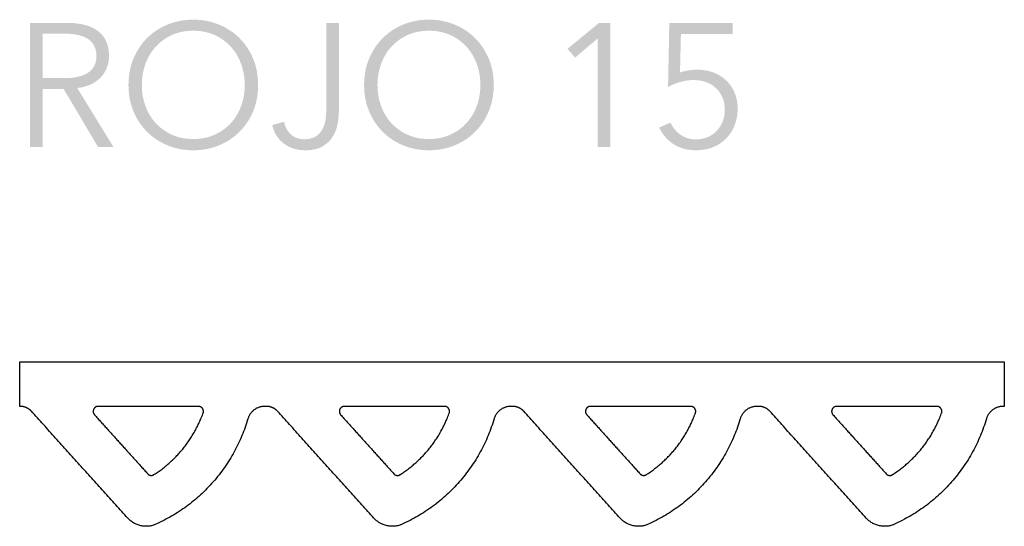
# Model space of a CAD drawing. Header units: millimetres. Extents: x 27636 to 28479, y -10436 to -9375.
# Tile 4 of 12: x 28167 to 28365, y -10085 to -9984. Entities that reach past the tile are written whole.
import ezdxf

# ---------------------------------------------------------------- set-up
doc = ezdxf.new("R2010")
doc.units = ezdxf.units.MM
doc.layers.add('CERAMICA_FERRES', color=7, linetype='Continuous', true_color=0x000000)

msp = doc.modelspace()

# ---------------------------------------------------------------- hatches: boundary and pattern name
at = {"layer": 'CERAMICA_FERRES'}
h = msp.add_hatch(color=256, dxfattribs=at)
h.paths.add_polyline_path([(28178.51, -9997.27), (28178.85, -9997.23), (28179.02, -9997.2), (28179.19, -9997.18), (28179.35, -9997.15), (28179.52, -9997.11), (28179.68, -9997.08), (28179.84, -9997.04), (28180, -9997), (28180.15, -9996.96), (28180.31, -9996.91), (28180.46, -9996.86), (28180.61, -9996.81), (28180.76, -9996.75), (28180.91, -9996.69), (28181.06, -9996.63), (28181.2, -9996.57), (28181.34, -9996.51), (28181.48, -9996.44), (28181.62, -9996.37), (28181.75, -9996.29), (28181.88, -9996.22), (28182.01, -9996.14), (28182.14, -9996.06), (28182.27, -9995.97), (28182.39, -9995.88), (28182.51, -9995.8), (28182.62, -9995.7), (28182.74, -9995.61), (28182.85, -9995.51), (28182.96, -9995.41), (28183.07, -9995.31), (28183.17, -9995.2), (28183.27, -9995.1), (28183.37, -9994.99), (28183.47, -9994.88), (28183.56, -9994.76), (28183.65, -9994.65), (28183.74, -9994.53), (28183.83, -9994.4), (28183.91, -9994.28), (28183.99, -9994.16), (28184.07, -9994.03), (28184.14, -9993.9), (28184.21, -9993.76), (28184.28, -9993.63), (28184.35, -9993.49), (28184.41, -9993.35), (28184.47, -9993.21), (28184.53, -9993.06), (28184.58, -9992.92), (28184.63, -9992.77), (28184.67, -9992.62), (28184.71, -9992.47), (28184.75, -9992.31), (28184.78, -9992.16), (28184.81, -9992), (28184.83, -9991.84), (28184.86, -9991.68), (28184.87, -9991.52), (28184.89, -9991.35), (28184.9, -9991.18), (28184.9, -9991.01), (28184.9, -9990.84), (28184.9, -9990.62), (28184.89, -9990.39), (28184.88, -9990.17), (28184.86, -9989.96), (28184.84, -9989.75), (28184.81, -9989.55), (28184.78, -9989.34), (28184.75, -9989.15), (28184.7, -9988.96), (28184.66, -9988.77), (28184.6, -9988.59), (28184.55, -9988.41), (28184.48, -9988.23), (28184.42, -9988.06), (28184.38, -9987.98), (28184.35, -9987.9), (28184.31, -9987.82), (28184.27, -9987.74), (28184.19, -9987.58), (28184.1, -9987.43), (28184.01, -9987.28), (28183.92, -9987.13), (28183.82, -9986.99), (28183.72, -9986.85), (28183.61, -9986.71), (28183.51, -9986.58), (28183.39, -9986.46), (28183.27, -9986.33), (28183.15, -9986.21), (28183.03, -9986.1), (28182.9, -9985.98), (28182.76, -9985.88), (28182.63, -9985.77), (28182.49, -9985.67), (28182.34, -9985.57), (28182.19, -9985.48), (28182.04, -9985.39), (28181.89, -9985.3), (28181.73, -9985.22), (28181.57, -9985.14), (28181.4, -9985.06), (28181.23, -9984.99), (28181.06, -9984.92), (28180.89, -9984.85), (28180.71, -9984.79), (28180.53, -9984.73), (28180.34, -9984.67), (28180.15, -9984.62), (28179.96, -9984.57), (28179.77, -9984.52), (28179.37, -9984.44), (28178.96, -9984.37), (28178.55, -9984.31), (28178.13, -9984.26), (28177.7, -9984.22), (28177.26, -9984.19), (28176.81, -9984.17), (28176.36, -9984.17), (28169.01, -9984.17), (28169.01, -10009.17), (28171.56, -10009.17), (28171.56, -9997.48), (28175.79, -9997.48), (28182.72, -10009.17), (28185.82, -10009.17)], flags=0)
h.paths.add_polyline_path([(28171.56, -9995.29), (28175.97, -9995.29), (28176.35, -9995.29), (28176.72, -9995.27), (28177.07, -9995.25), (28177.42, -9995.22), (28177.75, -9995.18), (28178.08, -9995.14), (28178.39, -9995.08), (28178.54, -9995.05), (28178.69, -9995.01), (28178.84, -9994.98), (28178.98, -9994.94), (28179.12, -9994.9), (28179.26, -9994.86), (28179.39, -9994.81), (28179.53, -9994.77), (28179.66, -9994.72), (28179.78, -9994.67), (28179.91, -9994.61), (28180.03, -9994.56), (28180.15, -9994.5), (28180.27, -9994.44), (28180.38, -9994.38), (28180.49, -9994.31), (28180.6, -9994.25), (28180.7, -9994.18), (28180.8, -9994.11), (28180.9, -9994.04), (28181, -9993.96), (28181.09, -9993.88), (28181.18, -9993.81), (28181.27, -9993.72), (28181.35, -9993.64), (28181.43, -9993.55), (28181.5, -9993.47), (28181.58, -9993.38), (28181.65, -9993.28), (28181.71, -9993.19), (28181.78, -9993.09), (28181.84, -9992.99), (28181.89, -9992.89), (28181.95, -9992.79), (28182, -9992.68), (28182.04, -9992.58), (28182.09, -9992.47), (28182.13, -9992.36), (28182.17, -9992.24), (28182.2, -9992.12), (28182.23, -9992.01), (28182.26, -9991.89), (28182.28, -9991.76), (28182.3, -9991.64), (28182.32, -9991.51), (28182.34, -9991.38), (28182.35, -9991.25), (28182.36, -9991.12), (28182.36, -9990.98), (28182.36, -9990.84), (28182.36, -9990.69), (28182.35, -9990.54), (28182.35, -9990.39), (28182.33, -9990.25), (28182.32, -9990.11), (28182.3, -9989.97), (28182.27, -9989.84), (28182.25, -9989.7), (28182.22, -9989.58), (28182.18, -9989.45), (28182.14, -9989.33), (28182.1, -9989.21), (28182.08, -9989.15), (28182.06, -9989.09), (28182.04, -9989.03), (28182.01, -9988.98), (28181.98, -9988.92), (28181.96, -9988.87), (28181.93, -9988.81), (28181.9, -9988.76), (28181.84, -9988.65), (28181.78, -9988.55), (28181.72, -9988.45), (28181.65, -9988.36), (28181.58, -9988.26), (28181.51, -9988.17), (28181.43, -9988.08), (28181.36, -9987.99), (28181.27, -9987.91), (28181.19, -9987.82), (28181.1, -9987.74), (28181.02, -9987.67), (28180.92, -9987.59), (28180.83, -9987.52), (28180.73, -9987.45), (28180.63, -9987.38), (28180.53, -9987.32), (28180.42, -9987.25), (28180.31, -9987.19), (28180.2, -9987.14), (28180.09, -9987.08), (28179.97, -9987.03), (28179.85, -9986.97), (28179.73, -9986.92), (28179.61, -9986.88), (28179.48, -9986.83), (28179.35, -9986.79), (28179.21, -9986.75), (28179.08, -9986.71), (28178.94, -9986.67), (28178.8, -9986.64), (28178.65, -9986.61), (28178.36, -9986.55), (28178.06, -9986.5), (28177.75, -9986.46), (28177.43, -9986.42), (28177.1, -9986.39), (28176.77, -9986.37), (28176.43, -9986.36), (28176.08, -9986.36), (28171.56, -9986.36)], flags=0)
h = msp.add_hatch(color=256, dxfattribs=at)
h.paths.add_polyline_path([(28214.88, -9996.67), (28214.88, -9996.31), (28214.87, -9995.96), (28214.85, -9995.61), (28214.82, -9995.27), (28214.79, -9994.93), (28214.74, -9994.59), (28214.69, -9994.25), (28214.64, -9993.92), (28214.57, -9993.6), (28214.5, -9993.27), (28214.42, -9992.95), (28214.33, -9992.64), (28214.23, -9992.32), (28214.13, -9992.02), (28214.01, -9991.71), (28213.89, -9991.41), (28213.77, -9991.11), (28213.64, -9990.82), (28213.5, -9990.53), (28213.35, -9990.25), (28213.2, -9989.97), (28213.05, -9989.7), (28212.88, -9989.43), (28212.72, -9989.17), (28212.54, -9988.91), (28212.36, -9988.66), (28212.18, -9988.42), (28211.98, -9988.17), (28211.79, -9987.94), (28211.58, -9987.71), (28211.37, -9987.48), (28211.16, -9987.26), (28210.94, -9987.04), (28210.71, -9986.83), (28210.48, -9986.63), (28210.24, -9986.43), (28210, -9986.24), (28209.76, -9986.05), (28209.51, -9985.87), (28209.25, -9985.7), (28208.99, -9985.53), (28208.72, -9985.37), (28208.45, -9985.21), (28208.18, -9985.06), (28207.9, -9984.92), (28207.61, -9984.78), (28207.32, -9984.65), (28207.03, -9984.52), (28206.73, -9984.4), (28206.42, -9984.29), (28206.12, -9984.19), (28205.81, -9984.09), (28205.5, -9984), (28205.18, -9983.92), (28204.86, -9983.85), (28204.54, -9983.78), (28204.22, -9983.72), (28203.89, -9983.67), (28203.56, -9983.63), (28203.22, -9983.6), (28202.89, -9983.57), (28202.54, -9983.55), (28202.2, -9983.54), (28201.85, -9983.53), (28201.51, -9983.54), (28201.16, -9983.55), (28200.82, -9983.57), (28200.48, -9983.6), (28200.15, -9983.63), (28199.82, -9983.67), (28199.49, -9983.72), (28199.17, -9983.78), (28198.84, -9983.85), (28198.53, -9983.92), (28198.21, -9984), (28197.9, -9984.09), (28197.59, -9984.19), (28197.28, -9984.29), (28196.98, -9984.4), (28196.68, -9984.52), (28196.38, -9984.65), (28196.09, -9984.78), (28195.81, -9984.92), (28195.53, -9985.06), (28195.25, -9985.21), (28194.98, -9985.37), (28194.72, -9985.53), (28194.46, -9985.7), (28194.2, -9985.87), (28193.95, -9986.05), (28193.7, -9986.24), (28193.46, -9986.43), (28193.23, -9986.63), (28193, -9986.83), (28192.77, -9987.04), (28192.55, -9987.26), (28192.33, -9987.48), (28192.12, -9987.71), (28191.92, -9987.94), (28191.72, -9988.17), (28191.53, -9988.42), (28191.34, -9988.66), (28191.16, -9988.91), (28190.99, -9989.17), (28190.82, -9989.43), (28190.66, -9989.7), (28190.5, -9989.97), (28190.35, -9990.25), (28190.21, -9990.53), (28190.07, -9990.82), (28189.94, -9991.11), (28189.81, -9991.41), (28189.69, -9991.71), (28189.58, -9992.02), (28189.48, -9992.32), (28189.38, -9992.64), (28189.29, -9992.95), (28189.21, -9993.27), (28189.14, -9993.6), (28189.07, -9993.92), (28189.01, -9994.25), (28188.96, -9994.59), (28188.92, -9994.93), (28188.89, -9995.27), (28188.86, -9995.61), (28188.84, -9995.96), (28188.83, -9996.31), (28188.82, -9996.67), (28188.83, -9997.03), (28188.84, -9997.38), (28188.86, -9997.73), (28188.89, -9998.07), (28188.92, -9998.41), (28188.96, -9998.75), (28189.01, -9999.08), (28189.07, -9999.41), (28189.14, -9999.74), (28189.21, -10000.07), (28189.29, -10000.39), (28189.38, -10000.7), (28189.48, -10001.01), (28189.58, -10001.32), (28189.69, -10001.63), (28189.81, -10001.93), (28189.94, -10002.23), (28190.07, -10002.52), (28190.21, -10002.81), (28190.35, -10003.09), (28190.5, -10003.37), (28190.66, -10003.64), (28190.82, -10003.91), (28190.99, -10004.17), (28191.16, -10004.43), (28191.34, -10004.68), (28191.53, -10004.92), (28191.72, -10005.16), (28191.92, -10005.4), (28192.12, -10005.63), (28192.33, -10005.86), (28192.55, -10006.08), (28192.77, -10006.3), (28193, -10006.5), (28193.23, -10006.71), (28193.46, -10006.91), (28193.7, -10007.1), (28193.95, -10007.28), (28194.2, -10007.46), (28194.46, -10007.64), (28194.72, -10007.81), (28194.98, -10007.97), (28195.25, -10008.12), (28195.53, -10008.27), (28195.81, -10008.42), (28196.09, -10008.56), (28196.38, -10008.69), (28196.68, -10008.82), (28196.98, -10008.94), (28197.28, -10009.05), (28197.59, -10009.15), (28197.9, -10009.25), (28198.21, -10009.34), (28198.53, -10009.42), (28198.84, -10009.49), (28199.17, -10009.56), (28199.49, -10009.62), (28199.82, -10009.67), (28200.15, -10009.71), (28200.48, -10009.74), (28200.82, -10009.77), (28201.16, -10009.79), (28201.51, -10009.8), (28201.85, -10009.8), (28202.2, -10009.8), (28202.54, -10009.79), (28202.89, -10009.77), (28203.22, -10009.74), (28203.56, -10009.71), (28203.89, -10009.67), (28204.22, -10009.62), (28204.54, -10009.56), (28204.86, -10009.49), (28205.18, -10009.42), (28205.5, -10009.34), (28205.81, -10009.25), (28206.12, -10009.15), (28206.42, -10009.05), (28206.73, -10008.94), (28207.03, -10008.82), (28207.32, -10008.69), (28207.61, -10008.56), (28207.9, -10008.42), (28208.18, -10008.27), (28208.45, -10008.12), (28208.72, -10007.97), (28208.99, -10007.81), (28209.25, -10007.64), (28209.51, -10007.46), (28209.76, -10007.28), (28210, -10007.1), (28210.24, -10006.91), (28210.48, -10006.71), (28210.71, -10006.5), (28210.94, -10006.3), (28211.16, -10006.08), (28211.37, -10005.86), (28211.58, -10005.63), (28211.79, -10005.4), (28211.98, -10005.16), (28212.18, -10004.92), (28212.36, -10004.68), (28212.54, -10004.43), (28212.72, -10004.17), (28212.88, -10003.91), (28213.05, -10003.64), (28213.2, -10003.37), (28213.35, -10003.09), (28213.5, -10002.81), (28213.64, -10002.52), (28213.77, -10002.23), (28213.89, -10001.93), (28214.01, -10001.63), (28214.13, -10001.32), (28214.23, -10001.01), (28214.33, -10000.7), (28214.42, -10000.39), (28214.5, -10000.07), (28214.57, -9999.74), (28214.64, -9999.41), (28214.69, -9999.08), (28214.74, -9998.75), (28214.79, -9998.41), (28214.82, -9998.07), (28214.85, -9997.73), (28214.87, -9997.38), (28214.88, -9997.03)], flags=0)
h.paths.add_polyline_path([(28212.2, -9996.67), (28212.2, -9996.4), (28212.19, -9996.13), (28212.17, -9995.86), (28212.16, -9995.59), (28212.13, -9995.32), (28212.1, -9995.06), (28212.06, -9994.79), (28212.02, -9994.53), (28211.98, -9994.27), (28211.92, -9994.02), (28211.87, -9993.76), (28211.8, -9993.5), (28211.73, -9993.25), (28211.66, -9993), (28211.58, -9992.75), (28211.49, -9992.5), (28211.4, -9992.26), (28211.31, -9992.02), (28211.21, -9991.78), (28211.1, -9991.54), (28210.99, -9991.31), (28210.87, -9991.09), (28210.75, -9990.86), (28210.63, -9990.64), (28210.5, -9990.43), (28210.36, -9990.22), (28210.22, -9990.01), (28210.08, -9989.8), (28209.93, -9989.6), (28209.77, -9989.41), (28209.61, -9989.21), (28209.45, -9989.02), (28209.28, -9988.84), (28209.1, -9988.66), (28208.92, -9988.48), (28208.74, -9988.31), (28208.55, -9988.15), (28208.36, -9987.99), (28208.16, -9987.83), (28207.96, -9987.68), (28207.75, -9987.53), (28207.54, -9987.39), (28207.32, -9987.25), (28207.1, -9987.12), (28206.88, -9986.99), (28206.65, -9986.87), (28206.42, -9986.75), (28206.18, -9986.64), (28205.94, -9986.53), (28205.69, -9986.43), (28205.44, -9986.34), (28205.19, -9986.25), (28204.93, -9986.18), (28204.67, -9986.1), (28204.4, -9986.04), (28204.14, -9985.98), (28203.86, -9985.93), (28203.59, -9985.88), (28203.31, -9985.84), (28203.02, -9985.81), (28202.74, -9985.79), (28202.45, -9985.77), (28202.15, -9985.76), (28201.85, -9985.76), (28201.56, -9985.76), (28201.26, -9985.77), (28200.97, -9985.79), (28200.68, -9985.81), (28200.4, -9985.84), (28200.12, -9985.88), (28199.84, -9985.93), (28199.57, -9985.98), (28199.3, -9986.04), (28199.04, -9986.1), (28198.78, -9986.18), (28198.52, -9986.25), (28198.27, -9986.34), (28198.02, -9986.43), (28197.77, -9986.53), (28197.53, -9986.64), (28197.29, -9986.75), (28197.06, -9986.87), (28196.83, -9986.99), (28196.6, -9987.12), (28196.38, -9987.25), (28196.17, -9987.39), (28195.96, -9987.53), (28195.75, -9987.68), (28195.55, -9987.83), (28195.35, -9987.99), (28195.16, -9988.15), (28194.97, -9988.31), (28194.79, -9988.48), (28194.61, -9988.66), (28194.43, -9988.84), (28194.26, -9989.02), (28194.1, -9989.21), (28193.94, -9989.41), (28193.78, -9989.6), (28193.63, -9989.8), (28193.49, -9990.01), (28193.34, -9990.22), (28193.21, -9990.43), (28193.08, -9990.64), (28192.95, -9990.86), (28192.83, -9991.09), (28192.72, -9991.31), (28192.61, -9991.54), (28192.5, -9991.78), (28192.4, -9992.02), (28192.3, -9992.26), (28192.21, -9992.5), (28192.13, -9992.75), (28192.05, -9993), (28191.97, -9993.25), (28191.9, -9993.5), (28191.84, -9993.76), (28191.78, -9994.02), (28191.73, -9994.27), (28191.68, -9994.53), (28191.64, -9994.79), (28191.61, -9995.06), (28191.58, -9995.32), (28191.55, -9995.59), (28191.53, -9995.86), (28191.52, -9996.13), (28191.51, -9996.4), (28191.51, -9996.67), (28191.51, -9996.94), (28191.52, -9997.21), (28191.53, -9997.48), (28191.55, -9997.75), (28191.58, -9998.02), (28191.61, -9998.28), (28191.64, -9998.54), (28191.68, -9998.81), (28191.73, -9999.07), (28191.78, -9999.32), (28191.84, -9999.58), (28191.9, -9999.83), (28191.97, -10000.09), (28192.05, -10000.34), (28192.13, -10000.59), (28192.21, -10000.84), (28192.3, -10001.08), (28192.4, -10001.32), (28192.5, -10001.56), (28192.61, -10001.79), (28192.72, -10002.02), (28192.83, -10002.25), (28192.95, -10002.47), (28193.08, -10002.69), (28193.21, -10002.9), (28193.34, -10003.11), (28193.49, -10003.32), (28193.63, -10003.52), (28193.78, -10003.72), (28193.94, -10003.92), (28194.1, -10004.11), (28194.26, -10004.3), (28194.43, -10004.48), (28194.61, -10004.66), (28194.79, -10004.83), (28194.97, -10005), (28195.16, -10005.16), (28195.35, -10005.32), (28195.55, -10005.48), (28195.75, -10005.63), (28195.96, -10005.77), (28196.17, -10005.92), (28196.38, -10006.05), (28196.6, -10006.18), (28196.83, -10006.31), (28197.06, -10006.43), (28197.29, -10006.55), (28197.53, -10006.66), (28197.77, -10006.77), (28198.02, -10006.87), (28198.27, -10006.96), (28198.52, -10007.05), (28198.78, -10007.13), (28199.04, -10007.2), (28199.3, -10007.27), (28199.57, -10007.32), (28199.84, -10007.38), (28200.12, -10007.42), (28200.4, -10007.46), (28200.68, -10007.49), (28200.97, -10007.51), (28201.26, -10007.53), (28201.56, -10007.54), (28201.85, -10007.54), (28202.15, -10007.54), (28202.45, -10007.53), (28202.74, -10007.51), (28203.02, -10007.49), (28203.31, -10007.46), (28203.59, -10007.42), (28203.86, -10007.38), (28204.14, -10007.32), (28204.4, -10007.27), (28204.67, -10007.2), (28204.93, -10007.13), (28205.19, -10007.05), (28205.44, -10006.96), (28205.69, -10006.87), (28205.94, -10006.77), (28206.18, -10006.66), (28206.42, -10006.55), (28206.65, -10006.43), (28206.88, -10006.31), (28207.1, -10006.18), (28207.32, -10006.05), (28207.54, -10005.92), (28207.75, -10005.77), (28207.96, -10005.63), (28208.16, -10005.48), (28208.36, -10005.32), (28208.55, -10005.16), (28208.74, -10005), (28208.92, -10004.83), (28209.1, -10004.66), (28209.28, -10004.48), (28209.45, -10004.3), (28209.61, -10004.11), (28209.77, -10003.92), (28209.93, -10003.72), (28210.08, -10003.52), (28210.22, -10003.32), (28210.36, -10003.11), (28210.5, -10002.9), (28210.63, -10002.69), (28210.75, -10002.47), (28210.87, -10002.25), (28210.99, -10002.02), (28211.1, -10001.79), (28211.21, -10001.56), (28211.31, -10001.32), (28211.4, -10001.08), (28211.49, -10000.84), (28211.58, -10000.59), (28211.66, -10000.34), (28211.73, -10000.09), (28211.8, -9999.83), (28211.87, -9999.58), (28211.92, -9999.32), (28211.98, -9999.07), (28212.02, -9998.81), (28212.06, -9998.54), (28212.1, -9998.28), (28212.13, -9998.02), (28212.16, -9997.75), (28212.17, -9997.48), (28212.19, -9997.21), (28212.2, -9996.94)], flags=0)
for points in [[(28228.58, -10001.79), (28228.58, -10002.07), (28228.57, -10002.35), (28228.56, -10002.62), (28228.54, -10002.9), (28228.51, -10003.17), (28228.47, -10003.43), (28228.43, -10003.7), (28228.39, -10003.96), (28228.36, -10004.09), (28228.34, -10004.22), (28228.31, -10004.34), (28228.27, -10004.47), (28228.24, -10004.59), (28228.2, -10004.71), (28228.16, -10004.83), (28228.12, -10004.95), (28228.07, -10005.06), (28228.02, -10005.17), (28227.97, -10005.28), (28227.92, -10005.39), (28227.86, -10005.5), (28227.81, -10005.61), (28227.75, -10005.71), (28227.68, -10005.81), (28227.62, -10005.91), (28227.55, -10006.01), (28227.48, -10006.11), (28227.41, -10006.2), (28227.33, -10006.29), (28227.25, -10006.38), (28227.17, -10006.46), (28227.09, -10006.54), (28227, -10006.62), (28226.91, -10006.7), (28226.82, -10006.77), (28226.73, -10006.84), (28226.63, -10006.91), (28226.53, -10006.98), (28226.43, -10007.04), (28226.32, -10007.1), (28226.27, -10007.13), (28226.22, -10007.16), (28226.16, -10007.19), (28226.1, -10007.22), (28226.05, -10007.24), (28225.99, -10007.27), (28225.93, -10007.29), (28225.87, -10007.31), (28225.81, -10007.33), (28225.75, -10007.35), (28225.69, -10007.37), (28225.62, -10007.39), (28225.49, -10007.43), (28225.36, -10007.46), (28225.23, -10007.49), (28225.09, -10007.51), (28224.94, -10007.53), (28224.79, -10007.55), (28224.64, -10007.56), (28224.49, -10007.57), (28224.33, -10007.58), (28224.17, -10007.58), (28224.06, -10007.58), (28223.96, -10007.58), (28223.86, -10007.57), (28223.76, -10007.56), (28223.66, -10007.56), (28223.56, -10007.54), (28223.46, -10007.53), (28223.36, -10007.52), (28223.27, -10007.5), (28223.17, -10007.48), (28223.08, -10007.46), (28222.99, -10007.44), (28222.9, -10007.41), (28222.81, -10007.39), (28222.72, -10007.36), (28222.64, -10007.33), (28222.55, -10007.3), (28222.47, -10007.26), (28222.39, -10007.23), (28222.31, -10007.19), (28222.23, -10007.15), (28222.15, -10007.1), (28222.07, -10007.06), (28221.99, -10007.01), (28221.92, -10006.97), (28221.85, -10006.92), (28221.77, -10006.86), (28221.7, -10006.81), (28221.63, -10006.75), (28221.57, -10006.7), (28221.5, -10006.64), (28221.43, -10006.57), (28221.37, -10006.51), (28221.31, -10006.45), (28221.24, -10006.38), (28221.18, -10006.31), (28221.13, -10006.25), (28221.07, -10006.18), (28221.01, -10006.11), (28220.96, -10006.04), (28220.91, -10005.97), (28220.86, -10005.9), (28220.81, -10005.83), (28220.76, -10005.75), (28220.71, -10005.68), (28220.67, -10005.6), (28220.62, -10005.53), (28220.58, -10005.45), (28220.54, -10005.37), (28220.5, -10005.29), (28220.46, -10005.21), (28220.43, -10005.13), (28220.39, -10005.05), (28220.36, -10004.96), (28220.33, -10004.88), (28220.3, -10004.8), (28220.27, -10004.71), (28220.24, -10004.62), (28220.22, -10004.54), (28220.19, -10004.45), (28220.17, -10004.36), (28220.15, -10004.27), (28220.13, -10004.18), (28220.11, -10004.08), (28217.74, -10004.72), (28217.77, -10004.86), (28217.81, -10005), (28217.84, -10005.13), (28217.88, -10005.26), (28217.92, -10005.4), (28217.96, -10005.53), (28218.01, -10005.66), (28218.05, -10005.78), (28218.1, -10005.91), (28218.16, -10006.03), (28218.21, -10006.16), (28218.27, -10006.28), (28218.33, -10006.4), (28218.39, -10006.51), (28218.46, -10006.63), (28218.53, -10006.75), (28218.6, -10006.86), (28218.67, -10006.97), (28218.75, -10007.08), (28218.83, -10007.19), (28218.91, -10007.3), (28218.99, -10007.4), (28219.08, -10007.51), (28219.17, -10007.61), (28219.26, -10007.71), (28219.35, -10007.81), (28219.45, -10007.91), (28219.55, -10008), (28219.65, -10008.1), (28219.75, -10008.19), (28219.86, -10008.28), (28219.97, -10008.37), (28220.08, -10008.46), (28220.19, -10008.55), (28220.31, -10008.63), (28220.42, -10008.71), (28220.54, -10008.79), (28220.66, -10008.86), (28220.79, -10008.93), (28220.91, -10009), (28221.04, -10009.07), (28221.16, -10009.13), (28221.29, -10009.19), (28221.43, -10009.25), (28221.56, -10009.3), (28221.7, -10009.35), (28221.83, -10009.4), (28221.97, -10009.45), (28222.11, -10009.49), (28222.26, -10009.53), (28222.4, -10009.57), (28222.55, -10009.6), (28222.7, -10009.64), (28222.85, -10009.67), (28223, -10009.69), (28223.15, -10009.72), (28223.31, -10009.74), (28223.47, -10009.75), (28223.63, -10009.77), (28223.79, -10009.78), (28223.95, -10009.79), (28224.12, -10009.8), (28224.45, -10009.8), (28224.71, -10009.8), (28224.95, -10009.79), (28225.19, -10009.78), (28225.43, -10009.76), (28225.66, -10009.73), (28225.88, -10009.7), (28226.1, -10009.66), (28226.31, -10009.62), (28226.52, -10009.56), (28226.72, -10009.51), (28226.82, -10009.48), (28226.92, -10009.45), (28227.01, -10009.41), (28227.11, -10009.38), (28227.2, -10009.34), (28227.29, -10009.3), (28227.38, -10009.26), (28227.47, -10009.22), (28227.56, -10009.18), (28227.64, -10009.14), (28227.72, -10009.09), (28227.81, -10009.05), (28227.97, -10008.95), (28228.12, -10008.85), (28228.28, -10008.75), (28228.42, -10008.64), (28228.57, -10008.53), (28228.71, -10008.42), (28228.84, -10008.3), (28228.97, -10008.18), (28229.1, -10008.06), (28229.22, -10007.94), (28229.34, -10007.81), (28229.45, -10007.68), (28229.56, -10007.54), (28229.66, -10007.41), (28229.76, -10007.27), (28229.85, -10007.12), (28229.95, -10006.97), (28230.03, -10006.83), (28230.12, -10006.68), (28230.2, -10006.53), (28230.27, -10006.37), (28230.34, -10006.22), (28230.41, -10006.06), (28230.48, -10005.9), (28230.54, -10005.74), (28230.6, -10005.58), (28230.65, -10005.42), (28230.7, -10005.25), (28230.75, -10005.09), (28230.79, -10004.92), (28230.83, -10004.75), (28230.86, -10004.58), (28230.92, -10004.24), (28230.98, -10003.9), (28231.02, -10003.57), (28231.06, -10003.24), (28231.09, -10002.91), (28231.11, -10002.59), (28231.12, -10002.28), (28231.13, -10001.97), (28231.13, -9984.17), (28228.58, -9984.17)], [(28283.17, -10009.17), (28285.72, -10009.17), (28285.72, -9984.17), (28283.46, -9984.17), (28277.1, -9989.4), (28278.65, -9991.16), (28283.17, -9987.31)], [(28295.53, -10005.25), (28295.66, -10005.51), (28295.8, -10005.76), (28295.95, -10006), (28296.1, -10006.24), (28296.26, -10006.47), (28296.42, -10006.69), (28296.59, -10006.91), (28296.77, -10007.12), (28296.95, -10007.33), (28297.14, -10007.52), (28297.34, -10007.71), (28297.55, -10007.9), (28297.76, -10008.08), (28297.97, -10008.25), (28298.2, -10008.41), (28298.43, -10008.57), (28298.55, -10008.65), (28298.67, -10008.72), (28298.79, -10008.79), (28298.91, -10008.86), (28299.03, -10008.93), (28299.16, -10008.99), (28299.29, -10009.05), (28299.42, -10009.11), (28299.55, -10009.17), (28299.68, -10009.22), (28299.82, -10009.27), (28299.95, -10009.32), (28300.09, -10009.37), (28300.23, -10009.41), (28300.37, -10009.46), (28300.51, -10009.5), (28300.66, -10009.53), (28300.8, -10009.57), (28300.95, -10009.6), (28301.1, -10009.63), (28301.4, -10009.68), (28301.71, -10009.73), (28302.03, -10009.76), (28302.35, -10009.79), (28302.68, -10009.8), (28303.02, -10009.8), (28303.25, -10009.8), (28303.47, -10009.79), (28303.7, -10009.78), (28303.92, -10009.77), (28304.14, -10009.74), (28304.35, -10009.72), (28304.57, -10009.68), (28304.78, -10009.65), (28304.99, -10009.6), (28305.2, -10009.56), (28305.4, -10009.5), (28305.6, -10009.45), (28305.8, -10009.39), (28306, -10009.32), (28306.2, -10009.25), (28306.39, -10009.17), (28306.58, -10009.09), (28306.77, -10009), (28306.95, -10008.91), (28307.13, -10008.82), (28307.31, -10008.73), (28307.48, -10008.63), (28307.65, -10008.52), (28307.82, -10008.41), (28307.98, -10008.3), (28308.14, -10008.19), (28308.29, -10008.07), (28308.45, -10007.95), (28308.6, -10007.82), (28308.74, -10007.69), (28308.88, -10007.56), (28309.02, -10007.42), (28309.16, -10007.28), (28309.29, -10007.14), (28309.41, -10006.99), (28309.54, -10006.84), (28309.66, -10006.68), (28309.77, -10006.53), (28309.88, -10006.37), (28309.99, -10006.2), (28310.1, -10006.04), (28310.2, -10005.87), (28310.29, -10005.69), (28310.39, -10005.51), (28310.47, -10005.33), (28310.56, -10005.15), (28310.64, -10004.96), (28310.72, -10004.77), (28310.79, -10004.58), (28310.86, -10004.38), (28310.92, -10004.19), (28310.98, -10003.99), (28311.03, -10003.79), (28311.08, -10003.58), (28311.13, -10003.38), (28311.17, -10003.17), (28311.2, -10002.96), (28311.23, -10002.75), (28311.26, -10002.54), (28311.28, -10002.32), (28311.3, -10002.1), (28311.31, -10001.88), (28311.31, -10001.66), (28311.32, -10001.44), (28311.31, -10001.22), (28311.31, -10001.01), (28311.3, -10000.8), (28311.28, -10000.59), (28311.26, -10000.38), (28311.23, -10000.18), (28311.2, -9999.98), (28311.17, -9999.78), (28311.13, -9999.58), (28311.08, -9999.38), (28311.03, -9999.19), (28310.98, -9999), (28310.92, -9998.81), (28310.86, -9998.62), (28310.79, -9998.44), (28310.72, -9998.26), (28310.64, -9998.08), (28310.56, -9997.9), (28310.47, -9997.73), (28310.39, -9997.56), (28310.29, -9997.39), (28310.2, -9997.23), (28310.1, -9997.07), (28309.99, -9996.91), (28309.88, -9996.76), (28309.77, -9996.61), (28309.66, -9996.46), (28309.54, -9996.32), (28309.41, -9996.17), (28309.29, -9996.04), (28309.16, -9995.9), (28309.02, -9995.77), (28308.88, -9995.64), (28308.74, -9995.52), (28308.6, -9995.39), (28308.45, -9995.28), (28308.3, -9995.16), (28308.15, -9995.05), (28307.99, -9994.95), (28307.83, -9994.85), (28307.67, -9994.75), (28307.5, -9994.65), (28307.33, -9994.56), (28307.16, -9994.47), (28306.99, -9994.39), (28306.81, -9994.31), (28306.63, -9994.23), (28306.44, -9994.16), (28306.26, -9994.09), (28306.07, -9994.03), (28305.88, -9993.97), (28305.68, -9993.92), (28305.49, -9993.86), (28305.29, -9993.82), (28305.09, -9993.78), (28304.89, -9993.74), (28304.69, -9993.71), (28304.48, -9993.68), (28304.27, -9993.65), (28304.06, -9993.63), (28303.85, -9993.62), (28303.63, -9993.61), (28303.41, -9993.6), (28303.2, -9993.6), (28302.98, -9993.6), (28302.77, -9993.61), (28302.55, -9993.62), (28302.33, -9993.63), (28302.12, -9993.65), (28301.89, -9993.68), (28301.67, -9993.71), (28301.45, -9993.74), (28301.22, -9993.78), (28301, -9993.82), (28300.78, -9993.86), (28300.57, -9993.92), (28300.36, -9993.97), (28300.15, -9994.03), (28299.94, -9994.09), (28299.73, -9994.16), (28299.91, -9986.43), (28310.33, -9986.43), (28310.33, -9984.17), (28297.58, -9984.17), (28297.33, -9997.06), (28297.64, -9996.9), (28297.94, -9996.76), (28298.25, -9996.62), (28298.57, -9996.49), (28298.88, -9996.37), (28299.2, -9996.25), (28299.53, -9996.15), (28299.86, -9996.05), (28300.19, -9995.96), (28300.52, -9995.89), (28300.85, -9995.83), (28301.19, -9995.77), (28301.52, -9995.73), (28301.85, -9995.7), (28302.19, -9995.69), (28302.52, -9995.68), (28302.69, -9995.68), (28302.86, -9995.69), (28303.02, -9995.7), (28303.18, -9995.71), (28303.34, -9995.72), (28303.5, -9995.74), (28303.66, -9995.76), (28303.81, -9995.79), (28303.97, -9995.81), (28304.12, -9995.85), (28304.27, -9995.88), (28304.42, -9995.92), (28304.56, -9995.96), (28304.71, -9996), (28304.85, -9996.05), (28305, -9996.1), (28305.14, -9996.16), (28305.27, -9996.22), (28305.41, -9996.28), (28305.54, -9996.34), (28305.67, -9996.4), (28305.8, -9996.47), (28305.93, -9996.54), (28306.05, -9996.62), (28306.17, -9996.69), (28306.29, -9996.77), (28306.41, -9996.85), (28306.52, -9996.94), (28306.63, -9997.03), (28306.74, -9997.12), (28306.85, -9997.21), (28306.96, -9997.3), (28307.06, -9997.4), (28307.16, -9997.5), (28307.25, -9997.61), (28307.35, -9997.71), (28307.44, -9997.82), (28307.53, -9997.93), (28307.61, -9998.05), (28307.7, -9998.17), (28307.78, -9998.28), (28307.86, -9998.41), (28307.93, -9998.53), (28308, -9998.66), (28308.07, -9998.79), (28308.14, -9998.92), (28308.2, -9999.06), (28308.26, -9999.19), (28308.32, -9999.33), (28308.37, -9999.48), (28308.42, -9999.62), (28308.47, -9999.77), (28308.51, -9999.92), (28308.55, -10000.07), (28308.59, -10000.22), (28308.62, -10000.37), (28308.65, -10000.53), (28308.67, -10000.69), (28308.69, -10000.85), (28308.71, -10001.01), (28308.72, -10001.18), (28308.73, -10001.34), (28308.74, -10001.51), (28308.74, -10001.68), (28308.74, -10001.84), (28308.73, -10002), (28308.72, -10002.15), (28308.71, -10002.31), (28308.7, -10002.46), (28308.68, -10002.61), (28308.65, -10002.76), (28308.63, -10002.91), (28308.6, -10003.06), (28308.57, -10003.2), (28308.53, -10003.35), (28308.49, -10003.49), (28308.45, -10003.63), (28308.4, -10003.77), (28308.35, -10003.91), (28308.3, -10004.05), (28308.24, -10004.18), (28308.18, -10004.32), (28308.12, -10004.45), (28308.06, -10004.58), (28307.99, -10004.7), (28307.92, -10004.83), (28307.85, -10004.95), (28307.77, -10005.07), (28307.69, -10005.19), (28307.61, -10005.3), (28307.53, -10005.41), (28307.45, -10005.52), (28307.36, -10005.63), (28307.27, -10005.74), (28307.18, -10005.84), (28307.08, -10005.94), (28306.98, -10006.04), (28306.88, -10006.13), (28306.78, -10006.22), (28306.67, -10006.31), (28306.56, -10006.4), (28306.45, -10006.48), (28306.34, -10006.57), (28306.23, -10006.64), (28306.11, -10006.72), (28305.99, -10006.79), (28305.87, -10006.86), (28305.75, -10006.93), (28305.62, -10007), (28305.49, -10007.06), (28305.36, -10007.12), (28305.23, -10007.17), (28305.09, -10007.23), (28304.95, -10007.28), (28304.81, -10007.32), (28304.67, -10007.37), (28304.53, -10007.41), (28304.39, -10007.44), (28304.25, -10007.48), (28304.1, -10007.51), (28303.95, -10007.53), (28303.8, -10007.55), (28303.65, -10007.57), (28303.5, -10007.59), (28303.35, -10007.6), (28303.19, -10007.61), (28303.04, -10007.61), (28302.88, -10007.62), (28302.77, -10007.61), (28302.67, -10007.61), (28302.57, -10007.61), (28302.47, -10007.6), (28302.37, -10007.59), (28302.27, -10007.58), (28302.17, -10007.57), (28302.07, -10007.56), (28301.97, -10007.54), (28301.87, -10007.53), (28301.77, -10007.51), (28301.67, -10007.49), (28301.58, -10007.46), (28301.48, -10007.44), (28301.39, -10007.41), (28301.29, -10007.39), (28301.2, -10007.36), (28301.11, -10007.33), (28301.01, -10007.29), (28300.92, -10007.26), (28300.83, -10007.22), (28300.74, -10007.18), (28300.65, -10007.14), (28300.56, -10007.1), (28300.47, -10007.06), (28300.38, -10007.01), (28300.29, -10006.96), (28300.2, -10006.91), (28300.12, -10006.86), (28300.03, -10006.81), (28299.94, -10006.75), (28299.86, -10006.7), (28299.77, -10006.64), (28299.69, -10006.58), (28299.61, -10006.52), (28299.53, -10006.46), (28299.45, -10006.4), (28299.37, -10006.33), (28299.3, -10006.27), (28299.22, -10006.2), (28299.15, -10006.13), (28299.08, -10006.06), (28299.01, -10005.99), (28298.94, -10005.92), (28298.87, -10005.85), (28298.8, -10005.77), (28298.74, -10005.7), (28298.67, -10005.62), (28298.61, -10005.54), (28298.55, -10005.46), (28298.49, -10005.38), (28298.43, -10005.3), (28298.37, -10005.22), (28298.31, -10005.13), (28298.26, -10005.05), (28298.21, -10004.96), (28298.15, -10004.88), (28298.1, -10004.79), (28298.01, -10004.6), (28297.91, -10004.42), (28297.83, -10004.23)]]:
    msp.add_hatch(color=256, dxfattribs=at).paths.add_polyline_path(points, flags=0)
h = msp.add_hatch(color=256, dxfattribs=at)
h.paths.add_polyline_path([(28262.27, -9996.67), (28262.27, -9996.31), (28262.25, -9995.96), (28262.24, -9995.61), (28262.21, -9995.27), (28262.17, -9994.93), (28262.13, -9994.59), (28262.08, -9994.25), (28262.02, -9993.92), (28261.96, -9993.6), (28261.88, -9993.27), (28261.8, -9992.95), (28261.71, -9992.64), (28261.62, -9992.32), (28261.51, -9992.02), (28261.4, -9991.71), (28261.28, -9991.41), (28261.15, -9991.11), (28261.02, -9990.82), (28260.88, -9990.53), (28260.74, -9990.25), (28260.59, -9989.97), (28260.43, -9989.7), (28260.27, -9989.43), (28260.1, -9989.17), (28259.93, -9988.91), (28259.75, -9988.66), (28259.56, -9988.42), (28259.37, -9988.17), (28259.17, -9987.94), (28258.97, -9987.71), (28258.76, -9987.48), (28258.54, -9987.26), (28258.32, -9987.04), (28258.1, -9986.83), (28257.87, -9986.63), (28257.63, -9986.43), (28257.39, -9986.24), (28257.14, -9986.05), (28256.89, -9985.87), (28256.64, -9985.7), (28256.38, -9985.53), (28256.11, -9985.37), (28255.84, -9985.21), (28255.57, -9985.06), (28255.28, -9984.92), (28255, -9984.78), (28254.71, -9984.65), (28254.41, -9984.52), (28254.11, -9984.4), (28253.81, -9984.29), (28253.51, -9984.19), (28253.2, -9984.09), (28252.88, -9984), (28252.57, -9983.92), (28252.25, -9983.85), (28251.93, -9983.78), (28251.6, -9983.72), (28251.28, -9983.67), (28250.94, -9983.63), (28250.61, -9983.6), (28250.27, -9983.57), (28249.93, -9983.55), (28249.59, -9983.54), (28249.24, -9983.53), (28248.89, -9983.54), (28248.55, -9983.55), (28248.21, -9983.57), (28247.87, -9983.6), (28247.54, -9983.63), (28247.21, -9983.67), (28246.88, -9983.72), (28246.55, -9983.78), (28246.23, -9983.85), (28245.91, -9983.92), (28245.6, -9984), (28245.28, -9984.09), (28244.98, -9984.19), (28244.67, -9984.29), (28244.37, -9984.4), (28244.07, -9984.52), (28243.77, -9984.65), (28243.48, -9984.78), (28243.2, -9984.92), (28242.92, -9985.06), (28242.64, -9985.21), (28242.37, -9985.37), (28242.1, -9985.53), (28241.84, -9985.7), (28241.59, -9985.87), (28241.34, -9986.05), (28241.09, -9986.24), (28240.85, -9986.43), (28240.61, -9986.63), (28240.38, -9986.83), (28240.16, -9987.04), (28239.94, -9987.26), (28239.72, -9987.48), (28239.51, -9987.71), (28239.31, -9987.94), (28239.11, -9988.17), (28238.92, -9988.42), (28238.73, -9988.66), (28238.55, -9988.91), (28238.38, -9989.17), (28238.21, -9989.43), (28238.05, -9989.7), (28237.89, -9989.97), (28237.74, -9990.25), (28237.6, -9990.53), (28237.46, -9990.82), (28237.33, -9991.11), (28237.2, -9991.41), (28237.08, -9991.71), (28236.97, -9992.02), (28236.86, -9992.32), (28236.77, -9992.64), (28236.68, -9992.95), (28236.6, -9993.27), (28236.52, -9993.6), (28236.46, -9993.92), (28236.4, -9994.25), (28236.35, -9994.59), (28236.31, -9994.93), (28236.27, -9995.27), (28236.25, -9995.61), (28236.23, -9995.96), (28236.21, -9996.31), (28236.21, -9996.67), (28236.21, -9997.03), (28236.23, -9997.38), (28236.25, -9997.73), (28236.27, -9998.07), (28236.31, -9998.41), (28236.35, -9998.75), (28236.4, -9999.08), (28236.46, -9999.41), (28236.52, -9999.74), (28236.6, -10000.07), (28236.68, -10000.39), (28236.77, -10000.7), (28236.86, -10001.01), (28236.97, -10001.32), (28237.08, -10001.63), (28237.2, -10001.93), (28237.33, -10002.23), (28237.46, -10002.52), (28237.6, -10002.81), (28237.74, -10003.09), (28237.89, -10003.37), (28238.05, -10003.64), (28238.21, -10003.91), (28238.38, -10004.17), (28238.55, -10004.43), (28238.73, -10004.68), (28238.92, -10004.92), (28239.11, -10005.16), (28239.31, -10005.4), (28239.51, -10005.63), (28239.72, -10005.86), (28239.94, -10006.08), (28240.16, -10006.3), (28240.38, -10006.5), (28240.61, -10006.71), (28240.85, -10006.91), (28241.09, -10007.1), (28241.34, -10007.28), (28241.59, -10007.46), (28241.84, -10007.64), (28242.1, -10007.81), (28242.37, -10007.97), (28242.64, -10008.12), (28242.92, -10008.27), (28243.2, -10008.42), (28243.48, -10008.56), (28243.77, -10008.69), (28244.07, -10008.82), (28244.37, -10008.94), (28244.67, -10009.05), (28244.98, -10009.15), (28245.28, -10009.25), (28245.6, -10009.34), (28245.91, -10009.42), (28246.23, -10009.49), (28246.55, -10009.56), (28246.88, -10009.62), (28247.21, -10009.67), (28247.54, -10009.71), (28247.87, -10009.74), (28248.21, -10009.77), (28248.55, -10009.79), (28248.89, -10009.8), (28249.24, -10009.8), (28249.59, -10009.8), (28249.93, -10009.79), (28250.27, -10009.77), (28250.61, -10009.74), (28250.94, -10009.71), (28251.28, -10009.67), (28251.6, -10009.62), (28251.93, -10009.56), (28252.25, -10009.49), (28252.57, -10009.42), (28252.88, -10009.34), (28253.2, -10009.25), (28253.51, -10009.15), (28253.81, -10009.05), (28254.11, -10008.94), (28254.41, -10008.82), (28254.71, -10008.69), (28255, -10008.56), (28255.28, -10008.42), (28255.57, -10008.27), (28255.84, -10008.12), (28256.11, -10007.97), (28256.38, -10007.81), (28256.64, -10007.64), (28256.89, -10007.46), (28257.14, -10007.28), (28257.39, -10007.1), (28257.63, -10006.91), (28257.87, -10006.71), (28258.1, -10006.5), (28258.32, -10006.3), (28258.54, -10006.08), (28258.76, -10005.86), (28258.97, -10005.63), (28259.17, -10005.4), (28259.37, -10005.16), (28259.56, -10004.92), (28259.75, -10004.68), (28259.93, -10004.43), (28260.1, -10004.17), (28260.27, -10003.91), (28260.43, -10003.64), (28260.59, -10003.37), (28260.74, -10003.09), (28260.88, -10002.81), (28261.02, -10002.52), (28261.15, -10002.23), (28261.28, -10001.93), (28261.4, -10001.63), (28261.51, -10001.32), (28261.62, -10001.01), (28261.71, -10000.7), (28261.8, -10000.39), (28261.88, -10000.07), (28261.96, -9999.74), (28262.02, -9999.41), (28262.08, -9999.08), (28262.13, -9998.75), (28262.17, -9998.41), (28262.21, -9998.07), (28262.24, -9997.73), (28262.25, -9997.38), (28262.27, -9997.03)], flags=0)
h.paths.add_polyline_path([(28259.59, -9996.67), (28259.58, -9996.4), (28259.58, -9996.13), (28259.56, -9995.86), (28259.54, -9995.59), (28259.52, -9995.32), (28259.49, -9995.06), (28259.45, -9994.79), (28259.41, -9994.53), (28259.36, -9994.27), (28259.31, -9994.02), (28259.25, -9993.76), (28259.19, -9993.5), (28259.12, -9993.25), (28259.05, -9993), (28258.97, -9992.75), (28258.88, -9992.5), (28258.79, -9992.26), (28258.69, -9992.02), (28258.59, -9991.78), (28258.49, -9991.54), (28258.38, -9991.31), (28258.26, -9991.09), (28258.14, -9990.86), (28258.02, -9990.64), (28257.88, -9990.43), (28257.75, -9990.22), (28257.61, -9990.01), (28257.46, -9989.8), (28257.31, -9989.6), (28257.16, -9989.41), (28257, -9989.21), (28256.83, -9989.02), (28256.66, -9988.84), (28256.49, -9988.66), (28256.31, -9988.48), (28256.12, -9988.31), (28255.94, -9988.15), (28255.74, -9987.99), (28255.55, -9987.83), (28255.34, -9987.68), (28255.14, -9987.53), (28254.93, -9987.39), (28254.71, -9987.25), (28254.49, -9987.12), (28254.27, -9986.99), (28254.04, -9986.87), (28253.8, -9986.75), (28253.57, -9986.64), (28253.32, -9986.53), (28253.08, -9986.43), (28252.83, -9986.34), (28252.57, -9986.25), (28252.32, -9986.18), (28252.06, -9986.1), (28251.79, -9986.04), (28251.52, -9985.98), (28251.25, -9985.93), (28250.97, -9985.88), (28250.69, -9985.84), (28250.41, -9985.81), (28250.12, -9985.79), (28249.83, -9985.77), (28249.54, -9985.76), (28249.24, -9985.76), (28248.94, -9985.76), (28248.65, -9985.77), (28248.36, -9985.79), (28248.07, -9985.81), (28247.79, -9985.84), (28247.51, -9985.88), (28247.23, -9985.93), (28246.96, -9985.98), (28246.69, -9986.04), (28246.43, -9986.1), (28246.16, -9986.18), (28245.91, -9986.25), (28245.65, -9986.34), (28245.4, -9986.43), (28245.16, -9986.53), (28244.91, -9986.64), (28244.68, -9986.75), (28244.44, -9986.87), (28244.21, -9986.99), (28243.99, -9987.12), (28243.77, -9987.25), (28243.55, -9987.39), (28243.34, -9987.53), (28243.14, -9987.68), (28242.93, -9987.83), (28242.74, -9987.99), (28242.54, -9988.15), (28242.36, -9988.31), (28242.17, -9988.48), (28241.99, -9988.66), (28241.82, -9988.84), (28241.65, -9989.02), (28241.48, -9989.21), (28241.32, -9989.41), (28241.17, -9989.6), (28241.02, -9989.8), (28240.87, -9990.01), (28240.73, -9990.22), (28240.6, -9990.43), (28240.47, -9990.64), (28240.34, -9990.86), (28240.22, -9991.09), (28240.1, -9991.31), (28239.99, -9991.54), (28239.89, -9991.78), (28239.79, -9992.02), (28239.69, -9992.26), (28239.6, -9992.5), (28239.52, -9992.75), (28239.44, -9993), (28239.36, -9993.25), (28239.29, -9993.5), (28239.23, -9993.76), (28239.17, -9994.02), (28239.12, -9994.27), (28239.07, -9994.53), (28239.03, -9994.79), (28238.99, -9995.06), (28238.96, -9995.32), (28238.94, -9995.59), (28238.92, -9995.86), (28238.91, -9996.13), (28238.9, -9996.4), (28238.89, -9996.67), (28238.9, -9996.94), (28238.91, -9997.21), (28238.92, -9997.48), (28238.94, -9997.75), (28238.96, -9998.02), (28238.99, -9998.28), (28239.03, -9998.54), (28239.07, -9998.81), (28239.12, -9999.07), (28239.17, -9999.32), (28239.23, -9999.58), (28239.29, -9999.83), (28239.36, -10000.09), (28239.44, -10000.34), (28239.52, -10000.59), (28239.6, -10000.84), (28239.69, -10001.08), (28239.79, -10001.32), (28239.89, -10001.56), (28239.99, -10001.79), (28240.1, -10002.02), (28240.22, -10002.25), (28240.34, -10002.47), (28240.47, -10002.69), (28240.6, -10002.9), (28240.73, -10003.11), (28240.87, -10003.32), (28241.02, -10003.52), (28241.17, -10003.72), (28241.32, -10003.92), (28241.48, -10004.11), (28241.65, -10004.3), (28241.82, -10004.48), (28241.99, -10004.66), (28242.17, -10004.83), (28242.36, -10005), (28242.54, -10005.16), (28242.74, -10005.32), (28242.93, -10005.48), (28243.14, -10005.63), (28243.34, -10005.77), (28243.55, -10005.92), (28243.77, -10006.05), (28243.99, -10006.18), (28244.21, -10006.31), (28244.44, -10006.43), (28244.68, -10006.55), (28244.91, -10006.66), (28245.16, -10006.77), (28245.4, -10006.87), (28245.65, -10006.96), (28245.91, -10007.05), (28246.16, -10007.13), (28246.43, -10007.2), (28246.69, -10007.27), (28246.96, -10007.32), (28247.23, -10007.38), (28247.51, -10007.42), (28247.79, -10007.46), (28248.07, -10007.49), (28248.36, -10007.51), (28248.65, -10007.53), (28248.94, -10007.54), (28249.24, -10007.54), (28249.54, -10007.54), (28249.83, -10007.53), (28250.12, -10007.51), (28250.41, -10007.49), (28250.69, -10007.46), (28250.97, -10007.42), (28251.25, -10007.38), (28251.52, -10007.32), (28251.79, -10007.27), (28252.06, -10007.2), (28252.32, -10007.13), (28252.57, -10007.05), (28252.83, -10006.96), (28253.08, -10006.87), (28253.32, -10006.77), (28253.57, -10006.66), (28253.8, -10006.55), (28254.04, -10006.43), (28254.27, -10006.31), (28254.49, -10006.18), (28254.71, -10006.05), (28254.93, -10005.92), (28255.14, -10005.77), (28255.34, -10005.63), (28255.55, -10005.48), (28255.74, -10005.32), (28255.94, -10005.16), (28256.12, -10005), (28256.31, -10004.83), (28256.49, -10004.66), (28256.66, -10004.48), (28256.83, -10004.3), (28257, -10004.11), (28257.16, -10003.92), (28257.31, -10003.72), (28257.46, -10003.52), (28257.61, -10003.32), (28257.75, -10003.11), (28257.88, -10002.9), (28258.02, -10002.69), (28258.14, -10002.47), (28258.26, -10002.25), (28258.38, -10002.02), (28258.49, -10001.79), (28258.59, -10001.56), (28258.69, -10001.32), (28258.79, -10001.08), (28258.88, -10000.84), (28258.97, -10000.59), (28259.05, -10000.34), (28259.12, -10000.09), (28259.19, -9999.83), (28259.25, -9999.58), (28259.31, -9999.32), (28259.36, -9999.07), (28259.41, -9998.81), (28259.45, -9998.54), (28259.49, -9998.28), (28259.52, -9998.02), (28259.54, -9997.75), (28259.56, -9997.48), (28259.58, -9997.21), (28259.58, -9996.94)], flags=0)

# ---------------------------------------------------------------- linework, layer by layer
msp.add_line((28166.95, -10052.34), (28364.95, -10052.34), dxfattribs=at)
for points in [[(28166.95, -10061.34), (28166.95, -10056.84), (28166.95, -10052.34)], [(28364.95, -10052.34), (28364.95, -10056.84), (28364.95, -10061.34)], [(28167.12, -10061.34), (28167.03, -10061.34), (28166.95, -10061.34)], [(28188.69, -10083.83), (28179, -10073.08), (28169.31, -10062.32)], [(28202.9, -10061.34), (28192.81, -10061.34), (28182.72, -10061.34)], [(28238.19, -10083.83), (28228.5, -10073.08), (28218.81, -10062.32)], [(28252.4, -10061.34), (28242.31, -10061.34), (28232.22, -10061.34)], [(28287.69, -10083.83), (28278, -10073.08), (28268.31, -10062.32)], [(28301.9, -10061.34), (28291.81, -10061.34), (28281.72, -10061.34)], [(28337.19, -10083.83), (28327.5, -10073.08), (28317.81, -10062.32)], [(28351.4, -10061.34), (28341.31, -10061.34), (28331.22, -10061.34)], [(28364.95, -10061.34), (28364.8, -10061.34), (28364.66, -10061.34)], [(28181.98, -10063.01), (28187.34, -10068.96), (28192.69, -10074.9)], [(28231.48, -10063.01), (28236.84, -10068.96), (28242.19, -10074.9)], [(28280.98, -10063.01), (28286.34, -10068.96), (28291.69, -10074.9)], [(28330.48, -10063.01), (28335.84, -10068.96), (28341.19, -10074.9)]]:
    msp.add_open_spline(points, degree=2, dxfattribs=at)
for points, weights in [([(28169.31, -10062.32), (28168.43, -10061.34), (28167.12, -10061.34)], [1, 0.914614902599, 1]), ([(28216.16, -10061.34), (28213.58, -10061.34), (28212.84, -10063.84)], [1, 0.802154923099, 1]), ([(28218.81, -10062.32), (28217.93, -10061.34), (28216.62, -10061.34)], [1, 0.9146149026, 1]), ([(28265.66, -10061.34), (28263.08, -10061.34), (28262.34, -10063.84)], [1, 0.802154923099, 1]), ([(28268.31, -10062.32), (28267.43, -10061.34), (28266.12, -10061.34)], [1, 0.914614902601, 1]), ([(28315.16, -10061.34), (28312.58, -10061.34), (28311.84, -10063.84)], [1, 0.8021549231, 1]), ([(28317.81, -10062.32), (28316.93, -10061.34), (28315.62, -10061.34)], [1, 0.914614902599, 1]), ([(28364.66, -10061.34), (28362.08, -10061.34), (28361.34, -10063.84)], [1, 0.802154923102, 1]), ([(28192.69, -10074.9), (28193.25, -10075.52), (28193.95, -10075.07)], [1, 0.765224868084, 1])]:
    msp.add_rational_spline(points, weights, degree=2, dxfattribs=at)
for points, weights, knots in [([(28182.72, -10061.34), (28182.07, -10061.34), (28181.81, -10061.94), (28181.55, -10062.53), (28181.98, -10063.01)], [1, 0.837951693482, 1, 0.837951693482, 1], [64.655336, 64.655336, 64.655336, 65.957904, 65.957904, 67.260471, 67.260471, 67.260471]), ([(28193.95, -10075.07), (28200.97, -10070.57), (28203.83, -10062.69), (28204.01, -10062.2), (28203.71, -10061.77), (28203.42, -10061.34), (28202.9, -10061.34)], [1, 0.947225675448, 1, 0.886693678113, 1, 0.886693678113, 1], [20.355336, 20.355336, 20.355336, 41.625053, 41.625053, 42.946399, 42.946399, 44.267744, 44.267744, 44.267744]), ([(28232.22, -10061.34), (28231.57, -10061.34), (28231.31, -10061.94), (28231.05, -10062.53), (28231.48, -10063.01)], [1, 0.837951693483, 1, 0.837951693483, 1], [64.371601, 64.371601, 64.371601, 65.674169, 65.674169, 66.976737, 66.976737, 66.976737]), ([(28242.19, -10074.9), (28242.75, -10075.52), (28243.45, -10075.07), (28250.47, -10070.57), (28253.33, -10062.69), (28253.51, -10062.2), (28253.21, -10061.77), (28252.92, -10061.34), (28252.4, -10061.34)], [1, 0.765224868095, 1, 0.947225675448, 1, 0.886693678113, 1, 0.886693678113, 1], [18.67279, 18.67279, 18.67279, 20.744604, 20.744604, 41.415696, 41.415696, 42.699853, 42.699853, 43.98401, 43.98401, 43.98401]), ([(28281.72, -10061.34), (28281.07, -10061.34), (28280.81, -10061.94), (28280.55, -10062.53), (28280.98, -10063.01)], [1, 0.837951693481, 1, 0.837951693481, 1], [64.371601, 64.371601, 64.371601, 65.674169, 65.674169, 66.976737, 66.976737, 66.976737]), ([(28291.69, -10074.9), (28292.25, -10075.52), (28292.95, -10075.07), (28299.97, -10070.57), (28302.83, -10062.69), (28303.01, -10062.2), (28302.71, -10061.77), (28302.42, -10061.34), (28301.9, -10061.34)], [1, 0.765224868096, 1, 0.947225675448, 1, 0.886693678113, 1, 0.886693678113, 1], [18.67279, 18.67279, 18.67279, 20.744604, 20.744604, 41.415696, 41.415696, 42.699853, 42.699853, 43.98401, 43.98401, 43.98401]), ([(28331.22, -10061.34), (28330.57, -10061.34), (28330.31, -10061.94), (28330.05, -10062.53), (28330.48, -10063.01)], [1, 0.837951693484, 1, 0.837951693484, 1], [64.371601, 64.371601, 64.371601, 65.674169, 65.674169, 66.976737, 66.976737, 66.976737]), ([(28341.19, -10074.9), (28341.75, -10075.52), (28342.45, -10075.07), (28349.47, -10070.57), (28352.33, -10062.69), (28352.51, -10062.2), (28352.21, -10061.77), (28351.92, -10061.34), (28351.4, -10061.34)], [1, 0.765224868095, 1, 0.947225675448, 1, 0.886693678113, 1, 0.886693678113, 1], [18.67279, 18.67279, 18.67279, 20.744604, 20.744604, 41.415696, 41.415696, 42.699853, 42.699853, 43.98401, 43.98401, 43.98401]), ([(28212.84, -10063.84), (28208.42, -10078.73), (28194.36, -10085.03), (28191.09, -10086.5), (28188.69, -10083.83)], [1, 0.908553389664, 1, 0.810872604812, 1], [432.887782, 432.887782, 432.887782, 461.607682, 461.607682, 468.275687, 468.275687, 468.275687]), ([(28262.34, -10063.84), (28257.92, -10078.73), (28243.86, -10085.03), (28240.59, -10086.5), (28238.19, -10083.83)], [1, 0.908553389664, 1, 0.810872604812, 1], [360.092773, 360.092773, 360.092773, 388.812673, 388.812673, 395.480679, 395.480679, 395.480679]), ([(28311.84, -10063.84), (28307.42, -10078.73), (28293.36, -10085.03), (28290.09, -10086.5), (28287.69, -10083.83)], [1, 0.908553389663, 1, 0.810872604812, 1], [287.297765, 287.297765, 287.297765, 316.017664, 316.017664, 322.68567, 322.68567, 322.68567]), ([(28361.34, -10063.84), (28356.92, -10078.73), (28342.86, -10085.03), (28339.59, -10086.5), (28337.19, -10083.83)], [1, 0.908553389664, 1, 0.810872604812, 1], [214.502756, 214.502756, 214.502756, 243.222656, 243.222656, 249.890662, 249.890662, 249.890662])]:
    msp.add_rational_spline(points, weights, degree=2, knots=knots, dxfattribs=at)
for points, knots in [([(28216.62, -10061.34), (28216.53, -10061.34), (28216.45, -10061.34), (28216.3, -10061.34), (28216.16, -10061.34)], [427.2112432, 427.2112432, 427.2112432, 427.3850258, 427.3850258, 427.6770532, 427.6770532, 427.6770532]), ([(28266.12, -10061.34), (28266.03, -10061.34), (28265.95, -10061.34), (28265.8, -10061.34), (28265.66, -10061.34)], [354.4162346, 354.4162346, 354.4162346, 354.5900172, 354.5900172, 354.8820447, 354.8820447, 354.8820447]), ([(28315.62, -10061.34), (28315.53, -10061.34), (28315.45, -10061.34), (28315.3, -10061.34), (28315.16, -10061.34)], [281.621226, 281.621226, 281.621226, 281.7950086, 281.7950086, 282.0870361, 282.0870361, 282.0870361])]:
    msp.add_open_spline(points, degree=2, knots=knots, dxfattribs=at)

doc.saveas('drawing.dxf')
